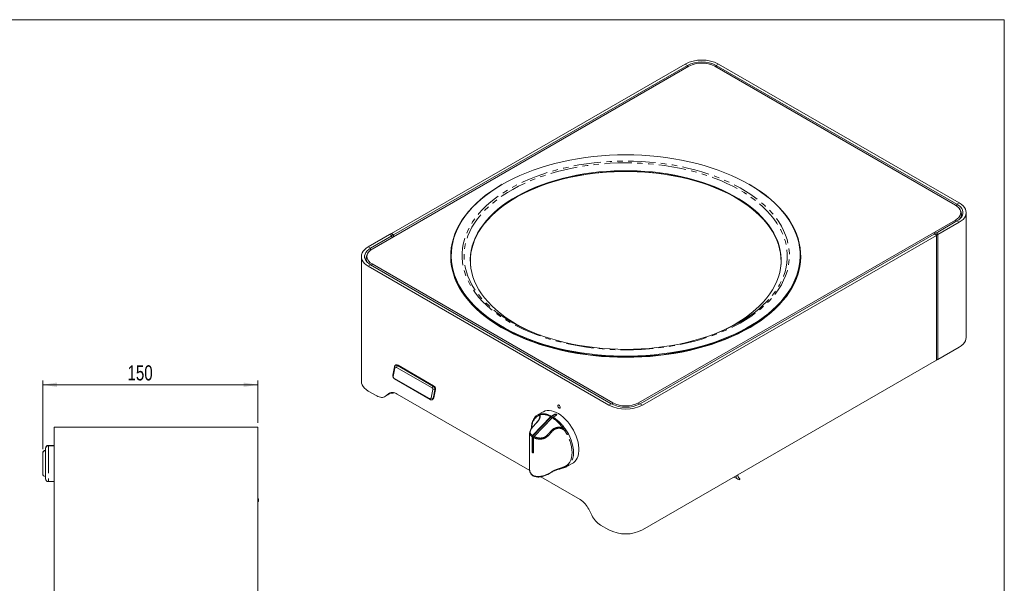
# Model space of a CAD drawing. Header units: millimetres. Extents: x 14 to 1245, y 15 to 876.
# Tile 3 of 3: x 559 to 1244, y 483 to 876. Entities that reach past the tile are written whole.
import ezdxf

# ---------------------------------------------------------------- set-up
doc = ezdxf.new("R2010")
doc.units = ezdxf.units.MM
doc.header["$LTSCALE"] = 3
doc.linetypes.add('CENTERX2', pattern=[20.32, 12.7, -2.54, 2.54, -2.54])
doc.linetypes.add('PHANTOM', pattern=[12.7, 6.35, -1.27, 1.27, -1.27, 1.27, -1.27])
doc.layers.add('LAYER1', color=2, linetype='Continuous', lineweight=15)
doc.layers.add('LAYER2', color=3, linetype='CENTERX2')
doc.styles.add('SLDTEXTSTYLE2', font='TXT', dxfattribs={"width": 0.75})
doc.dimstyles.new('SLDDIMSTYLE1', dxfattribs={"dimtxt": 10.5, "dimasz": 9.906, "dimexe": 0, "dimexo": 0.0625, "dimgap": 2.625, "dimtad": 1, "dimdec": 0, "dimrnd": 1e-09, "dimzin": 12, "dimdsep": 46, "dimtxsty": 'SLDTEXTSTYLE2', "dimsah": 1, "dimcen": 0.09, "dimadec": 0, "dimazin": 3, "dimtfac": 1, "dimtdec": 0, "dimtofl": 0, "dimtmove": 0, "dimatfit": 3, "dimfxl": 0, "dimfrac": 2, "dimtolj": 1, "dimtzin": 12, "dimarcsym": 0})

# ---------------------------------------------------------------- blocks, each defined once
blk = doc.blocks.new('_D_2')
at = {"layer": 'LAYER2', "color": 3, "linetype": 'Continuous', "lineweight": 0}
for p, q in [((574.73, 576.66), (574.73, 624.63)), ((724.63, 595.16), (724.63, 624.63)), ((724.63, 621.63), (574.73, 621.63))]:
    blk.add_line(p, q, dxfattribs=at)
for points in [[(574.73, 621.63), (584.63, 620.1), (584.63, 623.15)], [(724.63, 621.63), (714.72, 623.15), (714.72, 620.1)]]:
    blk.add_solid(points, dxfattribs=at)
at = {"layer": 'LAYER2', "color": 3, "linetype": 'Continuous', "lineweight": 0, "insert": (633.77, 635.16), "char_height": 10.5, "attachment_point": 1, "style": 'SLDTEXTSTYLE2'}
blk.add_mtext('150', dxfattribs=at)

msp = doc.modelspace()

# ---------------------------------------------------------------- linework, layer by layer
at = {"color": 7, "linetype": 'Continuous', "lineweight": 0}
for p, q in [((1244.4, 876), (14.4, 876)), ((1244.4, 15), (1244.4, 876))]:
    msp.add_line(p, q, dxfattribs=at)
at = {"color": 7, "linetype": 'PHANTOM', "lineweight": 0}
for p, q in [((1023.7, 844.14), (1022.11, 845.06)), ((1023.7, 844.14), (1023.7, 842.9)), ((1043.85, 844.14), (1045.44, 845.06)), ((1043.85, 842.9), (1043.85, 844.14)), ((1211.43, 747.4), (1213.03, 748.32)), ((1211.43, 747.4), (1211.43, 746.07)), ((1211.43, 735.76), (1213.03, 734.85)), ((817.56, 727.1), (816.5, 726.49)), ((1196.69, 727.44), (1195.63, 726.82)), ((817.82, 725.72), (818.88, 726.33)), ((818.99, 726.15), (817.93, 725.54)), ((1196.96, 726.06), (1198.02, 726.67)), ((1198.12, 726.49), (1197.06, 725.87)), ((803.08, 716.78), (801.49, 717.7)), ((803.08, 715.45), (803.08, 716.78)), ((803.08, 705.15), (801.49, 704.23)), ((1197.12, 638.88), (1198.12, 639.46)), ((819.9, 633.28), (819.65, 634.22)), ((821.2, 633.75), (821.73, 634.98)), ((822.21, 635.25), (821.73, 634.98)), ((818.74, 627.34), (818.49, 628.28)), ((819.26, 626.3), (819.79, 625.69)), ((846.48, 620.69), (845.95, 619.47)), ((847.78, 618.1), (846.47, 618.43)), ((846.48, 620.69), (846.96, 620.97)), ((848.26, 618.38), (847.78, 618.1)), ((813.42, 613.66), (815.01, 614.58)), ((816.53, 615.93), (815.55, 615.36)), ((844.54, 611.4), (844.01, 612.01)), ((846.62, 612.16), (845.31, 612.49)), ((846.62, 612.16), (847.09, 612.44)), ((970.66, 608.4), (969.07, 607.49)), ((990.82, 608.4), (992.41, 607.49)), ((919.94, 600.06), (918.69, 599.21)), ((931.42, 600.8), (931.42, 601.1)), ((938.95, 590.15), (940.84, 587.44)), ((929.3, 588.89), (926.65, 586.01)), ((939.91, 586.96), (938.25, 589.49)), ((578.73, 579.41), (578.73, 579.16)), ((578.73, 579.16), (578.73, 554.16)), ((915.78, 575.24), (915.54, 575.1)), ((926.65, 559.52), (929.3, 561.05)), ((1060.12, 556.17), (1059.73, 556.39)), ((724.93, 540.16), (724.93, 542.16))]:
    msp.add_line(p, q, dxfattribs=at)
at = {"color": 7, "linetype": 'PHANTOM', "lineweight": 0, "flags": 128}
for points in [[(980.74, 645.89), (986.25, 645.97), (991.74, 646.2), (997.21, 646.58), (1002.64, 647.12), (1008.02, 647.8), (1013.34, 648.64), (1018.58, 649.62), (1023.73, 650.75), (1028.78, 652.02), (1033.72, 653.43), (1038.53, 654.97), (1043.21, 656.65), (1047.75, 658.46), (1052.13, 660.39), (1056.34, 662.44), (1060.37, 664.61), (1064.22, 666.88), (1067.87, 669.26), (1071.32, 671.74), (1074.56, 674.32), (1077.58, 676.98), (1080.37, 679.72), (1082.93, 682.53), (1085.26, 685.42), (1087.33, 688.36), (1089.16, 691.36), (1090.74, 694.41), (1092.06, 697.5), (1093.11, 700.62), (1093.91, 703.77), (1094.44, 706.93), (1094.71, 710.11), (1094.71, 713.29), (1094.44, 716.47), (1093.91, 719.63), (1093.11, 722.78), (1092.06, 725.9), (1090.74, 728.99), (1089.16, 732.04), (1087.33, 735.04), (1085.26, 737.98), (1082.93, 740.87), (1080.37, 743.68), (1077.58, 746.42), (1074.56, 749.08), (1071.32, 751.66), (1067.87, 754.14), (1064.22, 756.52), (1060.37, 758.79), (1056.34, 760.96), (1052.13, 763.01), (1047.75, 764.94), (1043.21, 766.75), (1038.53, 768.43), (1033.72, 769.97), (1028.78, 771.38), (1023.73, 772.65), (1018.58, 773.78), (1013.34, 774.76), (1008.02, 775.6), (1002.64, 776.28), (997.21, 776.82), (991.74, 777.2), (986.25, 777.43), (980.74, 777.51), (975.23, 777.43), (969.74, 777.2), (964.27, 776.82), (958.84, 776.28), (953.46, 775.6), (948.14, 774.76), (942.9, 773.78), (937.75, 772.65), (932.7, 771.38), (927.76, 769.97), (922.95, 768.43), (918.27, 766.75), (913.73, 764.94), (909.36, 763.01), (905.15, 760.96), (901.11, 758.79), (897.26, 756.52), (893.61, 754.14), (890.16, 751.66), (886.92, 749.08), (883.9, 746.42), (881.11, 743.68), (878.55, 740.87), (876.23, 737.98), (874.15, 735.04), (872.32, 732.04), (870.75, 728.99), (869.43, 725.9), (868.37, 722.78), (867.57, 719.63), (867.04, 716.47), (866.77, 713.29), (866.77, 710.11), (867.04, 706.93), (867.57, 703.77), (868.37, 700.62), (869.43, 697.5), (870.75, 694.41), (872.32, 691.36), (874.15, 688.36), (876.23, 685.42), (878.55, 682.53), (881.11, 679.72), (883.9, 676.98), (886.92, 674.32), (890.16, 671.74), (893.61, 669.26), (897.26, 666.88), (901.11, 664.61), (905.15, 662.44), (909.36, 660.39), (913.73, 658.46), (918.27, 656.65), (922.95, 654.97), (927.76, 653.43), (932.7, 652.02), (937.75, 650.75), (942.9, 649.62), (948.14, 648.64), (953.46, 647.8), (958.84, 647.12), (964.27, 646.58), (969.74, 646.2), (975.23, 645.97), (980.74, 645.89)], [(1065.81, 668.73), (1066.77, 669.37), (1070.17, 671.82), (1073.37, 674.36), (1076.35, 676.99), (1079.11, 679.69), (1081.64, 682.47), (1083.93, 685.32), (1085.98, 688.23), (1087.79, 691.19), (1089.34, 694.2), (1090.64, 697.25), (1091.69, 700.33), (1092.47, 703.44), (1093, 706.56), (1093.26, 709.7), (1093.26, 712.84), (1093, 715.98), (1092.47, 719.1), (1091.69, 722.21), (1090.64, 725.29), (1089.34, 728.34), (1087.79, 731.35), (1085.98, 734.31), (1083.93, 737.22), (1081.64, 740.07), (1079.11, 742.85), (1076.35, 745.55), (1073.37, 748.18), (1070.17, 750.72), (1066.77, 753.17), (1063.16, 755.52), (1059.36, 757.77), (1055.38, 759.91), (1051.22, 761.93), (1046.9, 763.84), (1042.42, 765.62), (1037.8, 767.28), (1033.05, 768.8), (1028.17, 770.2), (1023.18, 771.45), (1018.1, 772.56), (1012.93, 773.53), (1007.68, 774.36), (1002.37, 775.04), (997, 775.56), (991.6, 775.94), (986.18, 776.17), (980.74, 776.25), (975.3, 776.17), (969.88, 775.94), (964.48, 775.56), (959.12, 775.04), (953.81, 774.36), (948.56, 773.53), (943.38, 772.56), (938.3, 771.45), (933.31, 770.2), (928.43, 768.8), (923.68, 767.28), (919.06, 765.62), (914.58, 763.84), (910.26, 761.93), (906.1, 759.91), (902.12, 757.77), (898.32, 755.52), (894.71, 753.17), (891.31, 750.72), (888.11, 748.18), (885.13, 745.55), (882.37, 742.85), (879.85, 740.07), (877.55, 737.22), (875.5, 734.31), (873.7, 731.35), (872.14, 728.34), (870.84, 725.29), (869.79, 722.21), (869.01, 719.1), (868.48, 715.98), (868.22, 712.84), (868.22, 709.7), (868.48, 706.56), (869.01, 703.44), (869.79, 700.33), (870.84, 697.25), (872.14, 694.2), (873.7, 691.19), (875.5, 688.23), (877.55, 685.32), (879.85, 682.47), (882.37, 679.69), (885.13, 676.99), (888.11, 674.36), (891.31, 671.82), (894.71, 669.37), (895.4, 668.9)], [(939.91, 565.67), (940.93, 566.61), (941.78, 567.78), (942.46, 569.15), (942.96, 570.72), (943.25, 572.45), (943.35, 574.32), (943.25, 576.31), (942.96, 578.39), (942.46, 580.52), (941.78, 582.68), (940.93, 584.84), (939.91, 586.96)], [(940.84, 587.44), (941.9, 585.23), (942.79, 583), (943.49, 580.75), (944, 578.54), (944.31, 576.39), (944.41, 574.32), (944.31, 572.38), (944, 570.58), (943.49, 568.96), (942.79, 567.53), (941.9, 566.32), (940.84, 565.34)]]:
    msp.add_lwpolyline(points, dxfattribs=at)
at = {"color": 7, "linetype": 'PHANTOM', "lineweight": 0}
for centre, radius, start, end in [((1206.57, 734.87), 4.08, 5.95029, 21.78517), ((807.95, 704.26), 4.08, 158.21462, 174.04994), ((975.64, 607.49), 4.19, 158.4003, 173.37383), ((985.85, 607.49), 4.19, 6.62602, 21.59981), ((925.45, 591.59), 10.18, 131.60146, 180.33845), ((919.21, 599.61), 0.659, 126.14768, 218.07775), ((920.64, 600.3), 0.736, 120.94166, 199.45626), ((923.36, 590.67), 10.72, 57.82343, 106.8276), ((921.29, 600.19), 0.785, 134.16457, 186.47888), ((922.61, 589.55), 11.36, 58.87839, 99.48311), ((914.21, 575), 28.2, 35.07224, 57.05964), ((914.06, 574.56), 29.37, 32.05964, 56.81573), ((916.1, 592.22), 0.14, 65.87791, 123.50893), ((918.76, 595.1), 0.146, 62.51714, 128.72163), ((963.32, 576.9), 29.7, 151.21666, 152.53126), ((930.21, 598.87), 12.35, 310.58097, 315.03579), ((924.94, 585.02), 1.97, 30.18118, 52.73889), ((927.59, 587.92), 1.96, 29.72062, 53.23315), ((935.62, 596.46), 10.42, 294.25699, 300.00748), ((940.55, 566), 0.724, 207.73746, 293.57554), ((926.28, 559.48), 0.37, 305.00694, 6.30549), ((928.93, 561.01), 0.37, 305.07593, 6.29881)]:
    msp.add_arc(centre, radius, start, end, dxfattribs=at)
for points, knots in [([(920.74, 600.76), (920.88, 600.62), (921.24, 600.28), (921.25, 599.28), (920.86, 598.14), (920.2, 596.85), (919.38, 595.88), (918.83, 595.23)], [0, 0, 0, 0, 0.166932, 0.425091, 0.56975, 0.714556, 1, 1, 1, 1]), ([(919.94, 600.06), (919.95, 600.06), (920.16, 600.15), (920.33, 600.13), (920.51, 600.1)], [0, 0, 0, 0, 0.033546, 1, 1, 1, 1]), ([(920.74, 600.76), (920.67, 600.84), (920.54, 600.99), (920.34, 600.95), (920.26, 600.94)], [0, 0, 0, 0, 0.573435, 1, 1, 1, 1]), ([(920.84, 599.31), (920.85, 599.4), (920.87, 599.56), (920.77, 599.85), (920.62, 599.99), (920.51, 600.1)], [0, 0, 0, 0, 0.201621, 0.373437, 1, 1, 1, 1]), ([(916.16, 592.35), (915.71, 591.82), (914.82, 590.76), (914.17, 589.24), (914.22, 587.94), (914.85, 586.94), (915.58, 586.38), (915.87, 586.16)], [0, 0, 0, 0, 0.2144515, 0.4308526, 0.6365997, 0.8543524, 1, 1, 1, 1]), ([(918.83, 595.23), (918.5, 594.88), (917.61, 593.92), (916.72, 592.96), (916.16, 592.35)], [0, 0, 0, 0, 0.365536, 1, 1, 1, 1]), ([(928.77, 589.49), (929.41, 590.08), (930.38, 590.98), (932.05, 591.69), (933.72, 592.08), (935.59, 592), (936.81, 591.43), (937.29, 591.2)], [0, 0, 0, 0, 0.285444, 0.43025, 0.574909, 0.833068, 1, 1, 1, 1]), ([(936.97, 590.6), (936.54, 590.81), (935.48, 591.32), (934.23, 591.36), (933.1, 591.21), (932.26, 590.99), (930.76, 590.29), (929.88, 589.45), (929.3, 588.89)], [0, 0, 0, 0, 0.164745, 0.408305, 0.420106, 0.565048, 0.710193, 1, 1, 1, 1]), ([(936.97, 590.6), (937, 590.58), (937.49, 590.29), (937.88, 589.88), (938.25, 589.49)], [0, 0, 0, 0, 0.064029, 1, 1, 1, 1]), ([(938.95, 590.15), (938.53, 590.49), (938.05, 590.88), (937.45, 591.14), (937.33, 591.19), (937.29, 591.2)], [0, 0, 0, 0, 0.813856, 0.932505, 1, 1, 1, 1]), ([(915.54, 585.4), (915.23, 585.65), (914.46, 586.26), (913.86, 587.15), (913.92, 587.87), (913.93, 588.1)], [0, 0, 0, 0, 0.315319, 0.780057, 1, 1, 1, 1]), ([(926.65, 586.01), (926.06, 585.5), (924.89, 584.47), (922.57, 583.75), (920.18, 583.7), (918.12, 584.13), (917.04, 584.6), (916.6, 584.79)], [0, 0, 0, 0, 0.216587, 0.435768, 0.641383, 0.855038, 1, 1, 1, 1]), ([(916.93, 585.55), (917.34, 585.37), (918.34, 584.92), (920.23, 584.48), (922.44, 584.47), (924.57, 585.13), (925.61, 586.1), (926.14, 586.59)], [0, 0, 0, 0, 0.145647, 0.3634, 0.569147, 0.785548, 1, 1, 1, 1]), ([(926.14, 586.59), (926.46, 586.94), (927.33, 587.91), (928.21, 588.88), (928.77, 589.49)], [0, 0, 0, 0, 0.365536, 1, 1, 1, 1]), ([(929.3, 561.05), (929.91, 561.36), (931.14, 562), (933.43, 562.8), (935.72, 563.54), (937.53, 564.21), (938.83, 564.87), (939.52, 565.33), (939.84, 565.61), (939.91, 565.67)], [0, 0, 0, 0, 0.174855, 0.350312, 0.527017, 0.711071, 0.840019, 0.969166, 1, 1, 1, 1])]:
    msp.add_open_spline(points, degree=3, knots=knots, dxfattribs=at)
at = {"layer": 'LAYER1', "color": 2, "linetype": 'Continuous', "lineweight": 15}
for p, q in [((1024.78, 843.52), (804.16, 716.16)), ((1022.11, 845.06), (817.66, 727.04)), ((1023.7, 844.14), (818.99, 725.97)), ((1042.77, 843.52), (1210.36, 746.77)), ((1043.85, 844.14), (1211.43, 747.4)), ((1045.44, 845.06), (1213.03, 748.32)), ((894.81, 761.29), (894.55, 761.14)), ((1066.93, 761.14), (1066.67, 761.29)), ((1217.86, 654.62), (1217.86, 741.58)), ((989.74, 609.03), (1210.36, 736.39)), ((1196.85, 727.34), (1211.43, 735.76)), ((1198.18, 726.27), (1213.03, 734.85)), ((817.48, 727.11), (816.42, 726.49)), ((817.56, 727.1), (818.88, 726.33)), ((1196.62, 727.44), (1195.56, 726.83)), ((1198.02, 726.67), (1196.69, 727.44)), ((816.34, 726.27), (801.49, 717.7)), ((817.93, 725.35), (803.08, 716.78)), ((816.34, 726.27), (817.93, 725.35)), ((816.39, 726.24), (816.39, 726.43)), ((816.5, 726.49), (817.82, 725.72)), ((817.93, 725.54), (817.93, 724.11)), ((817.93, 724.11), (817.93, 725.35)), ((818.99, 726.15), (818.99, 724.72)), ((818.99, 725.97), (818.99, 724.72)), ((990.82, 608.4), (1195.52, 726.58)), ((992.41, 607.49), (1197.12, 725.66)), ((1195.52, 726.76), (1195.52, 726.58)), ((1197.12, 725.66), (1195.52, 726.58)), ((1196.96, 726.06), (1195.63, 726.82)), ((1197.06, 725.69), (1197.06, 725.87)), ((1197.12, 725.66), (1197.12, 638.7)), ((1198.12, 639.46), (1198.12, 726.49)), ((1198.18, 726.27), (1198.12, 726.3)), ((1198.18, 639.31), (1198.18, 726.27)), ((796.66, 710.97), (796.66, 624)), ((858.87, 711.39), (858.87, 711.09)), ((1102.62, 711.09), (1102.62, 711.39)), ((969.07, 607.49), (801.49, 704.23)), ((970.66, 608.4), (803.08, 705.15)), ((804.16, 705.77), (971.74, 609.03)), ((1213.03, 647.88), (1198.18, 639.31)), ((1197.12, 638.7), (992.41, 520.52)), ((1197.12, 638.83), (1198.09, 639.4)), ((1198.18, 639.31), (1198.06, 639.38)), ((818.49, 628.28), (819.65, 634.22)), ((819.9, 633.28), (818.74, 627.34)), ((820.71, 635.4), (820.23, 635.13)), ((845.95, 619.47), (821.2, 633.75)), ((821.73, 634.98), (846.48, 620.69)), ((846.96, 620.97), (822.21, 635.25)), ((819.26, 626.3), (844.01, 612.01)), ((844.54, 611.4), (819.79, 625.69)), ((801.49, 617.27), (807.33, 613.9)), ((845.31, 612.49), (846.47, 618.43)), ((847.78, 618.1), (846.62, 612.16)), ((847.09, 612.44), (848.26, 618.38)), ((812.95, 613.34), (814.54, 614.26)), ((815.55, 615.36), (813.42, 613.66)), ((815.01, 614.58), (814.54, 614.26)), ((816.83, 616.03), (815.01, 614.58)), ((913.86, 561.89), (821.64, 615.13)), ((846.04, 611.25), (846.51, 611.53)), ((933.89, 607.54), (933.74, 607.45)), ((934.94, 605.37), (935.09, 605.46)), ((928.82, 599.29), (915.78, 585.73)), ((915.87, 586.16), (928.48, 599.28)), ((929.55, 598.66), (916.93, 585.55)), ((918.82, 600.14), (920.26, 600.94)), ((923.23, 602.75), (919.42, 600.55)), ((920.84, 599.19), (920.84, 599.31)), ((929.08, 599.75), (928.48, 599.28)), ((931.42, 600.8), (928.82, 599.29)), ((929.08, 599.75), (931.42, 601.1)), ((929.55, 598.66), (930.14, 599.14)), ((932.48, 600.49), (930.14, 599.14)), ((582.63, 570.16), (582.63, 592.16)), ((582.63, 592.16), (724.63, 592.16)), ((724.63, 592.16), (724.63, 570.16)), ((916.02, 592.33), (916.02, 592.34)), ((913.84, 588.1), (913.84, 562.09)), ((913.93, 588.1), (913.93, 588.25)), ((915.54, 575.1), (915.54, 585.4)), ((915.78, 585.73), (915.78, 575.24)), ((916.6, 584.79), (916.6, 574.49)), ((576.73, 577.16), (576.73, 577.41)), ((576.73, 556.16), (576.73, 577.16)), ((582.63, 579.41), (578.73, 579.41)), ((582.63, 579.16), (578.73, 579.16)), ((574.73, 573.91), (574.73, 573.66)), ((574.73, 573.66), (574.73, 559.66)), ((582.63, 184.16), (582.63, 570.16)), ((724.63, 570.16), (724.63, 184.16)), ((940.08, 564.85), (943.85, 567.02)), ((948.92, 541.65), (921.53, 557.47)), ((926.49, 559.17), (926.48, 559.17)), ((926.49, 559.17), (929.14, 560.7)), ((1056.19, 557.34), (1058.92, 555.76)), ((1060.14, 556.16), (1059.73, 556.4)), ((578.73, 554.16), (582.63, 554.16)), ((724.93, 542.16), (724.63, 542.16)), ((724.93, 542.16), (725.13, 542.16)), ((725.13, 542.16), (725.13, 540.16)), ((724.93, 540.16), (724.63, 540.16)), ((725.13, 540.16), (724.93, 540.16)), ((957.14, 530.69), (955.01, 534.85)), ((963.24, 523.89), (969.07, 520.52))]:
    msp.add_line(p, q, dxfattribs=at)
at = {"layer": 'LAYER1', "color": 2, "linetype": 'Continuous', "lineweight": 15, "flags": 128}
for points in [[(980.74, 781.84), (975.09, 781.76), (969.45, 781.54), (963.83, 781.16), (958.25, 780.63), (952.72, 779.95), (947.25, 779.12), (941.85, 778.15), (936.54, 777.03), (931.32, 775.78), (926.21, 774.38), (921.22, 772.85), (916.36, 771.18), (911.63, 769.39), (907.06, 767.47), (902.64, 765.43), (898.4, 763.28), (894.33, 761.01), (890.45, 758.63), (886.76, 756.16), (883.28, 753.59), (880.01, 750.92), (876.96, 748.17), (874.13, 745.35), (871.54, 742.45), (869.18, 739.48), (867.06, 736.45), (865.19, 733.37), (863.57, 730.25), (862.2, 727.08), (861.09, 723.88), (860.24, 720.65), (859.64, 717.41), (859.32, 714.15), (859.25, 710.88), (859.45, 707.62), (859.91, 704.37), (860.63, 701.13), (861.61, 697.92), (862.85, 694.73), (864.35, 691.58), (866.09, 688.48), (868.09, 685.43), (870.33, 682.43), (872.81, 679.49), (875.52, 676.63), (878.46, 673.84), (881.62, 671.14), (885, 668.52), (888.58, 665.99), (892.37, 663.57), (896.34, 661.25), (900.5, 659.03), (904.83, 656.93), (909.33, 654.96), (913.98, 653.1), (918.77, 651.37), (923.7, 649.77), (928.75, 648.3), (933.92, 646.98), (939.19, 645.79), (944.54, 644.74), (949.98, 643.85), (955.48, 643.09), (961.04, 642.49), (966.64, 642.03), (972.27, 641.73), (977.91, 641.58), (983.57, 641.58), (989.22, 641.73), (994.85, 642.03), (1000.45, 642.49), (1006, 643.09), (1011.5, 643.85), (1016.94, 644.74), (1022.3, 645.79), (1027.56, 646.98), (1032.73, 648.3), (1037.78, 649.77), (1042.71, 651.37), (1047.51, 653.1), (1052.16, 654.96), (1056.65, 656.93), (1060.98, 659.03), (1065.14, 661.25), (1069.12, 663.57), (1072.9, 665.99), (1076.48, 668.52), (1079.86, 671.14), (1083.02, 673.84), (1085.96, 676.63), (1088.68, 679.49), (1091.15, 682.43), (1093.39, 685.43), (1095.39, 688.48), (1097.14, 691.58), (1098.63, 694.73), (1099.87, 697.92), (1100.85, 701.13), (1101.58, 704.37), (1102.04, 707.62), (1102.23, 710.88), (1102.17, 714.15), (1101.84, 717.41), (1101.25, 720.65), (1100.4, 723.88), (1099.28, 727.08), (1097.92, 730.25), (1096.29, 733.37), (1094.42, 736.45), (1092.3, 739.48), (1089.94, 742.45), (1087.35, 745.35), (1084.52, 748.17), (1081.47, 750.92), (1078.2, 753.59), (1074.72, 756.16), (1071.03, 758.63), (1067.15, 761.01), (1063.09, 763.28), (1058.84, 765.43), (1054.43, 767.47), (1049.85, 769.39), (1045.13, 771.18), (1040.26, 772.85), (1035.27, 774.38), (1030.16, 775.78), (1024.94, 777.03), (1019.63, 778.15), (1014.23, 779.12), (1008.76, 779.95), (1003.23, 780.63), (997.65, 781.16), (992.03, 781.54), (986.39, 781.76), (980.74, 781.84)], [(921.3, 656.1), (920.19, 656.52), (915.82, 658.31), (911.62, 660.23), (907.58, 662.26), (903.73, 664.41), (900.06, 666.66), (896.59, 669.01), (893.33, 671.46), (890.28, 674), (887.45, 676.63), (884.85, 679.33), (882.48, 682.1), (880.36, 684.94), (878.48, 687.84), (876.85, 690.78), (875.47, 693.77), (874.35, 696.79), (873.5, 699.84), (872.9, 702.91), (872.57, 706), (872.5, 709.09), (872.7, 712.18), (873.17, 715.26), (873.89, 718.32), (874.88, 721.36), (876.13, 724.37), (877.63, 727.33), (879.39, 730.25), (881.39, 733.12), (883.63, 735.93), (886.12, 738.67), (888.83, 741.33), (891.77, 743.91), (894.93, 746.41), (898.3, 748.81), (901.87, 751.12), (905.63, 753.32), (909.58, 755.41), (913.7, 757.38), (917.99, 759.23), (922.42, 760.96), (927.01, 762.56), (931.72, 764.03), (936.55, 765.36), (941.49, 766.55), (946.53, 767.6), (951.65, 768.51), (956.84, 769.26), (962.09, 769.87), (967.39, 770.33), (972.72, 770.63), (978.06, 770.79), (983.42, 770.79), (988.77, 770.63), (994.1, 770.33), (999.39, 769.87), (1004.64, 769.26), (1009.83, 768.51), (1014.95, 767.6), (1019.99, 766.55), (1024.93, 765.36), (1029.76, 764.03), (1034.48, 762.56), (1039.06, 760.96), (1043.5, 759.23), (1047.78, 757.38), (1051.9, 755.41), (1055.85, 753.32), (1059.61, 751.12), (1063.18, 748.81), (1066.55, 746.41), (1069.71, 743.91), (1072.65, 741.33), (1075.36, 738.67), (1077.85, 735.93), (1080.09, 733.12), (1082.1, 730.25), (1083.85, 727.33), (1085.36, 724.37), (1086.6, 721.36), (1087.59, 718.32), (1088.32, 715.26), (1088.78, 712.18), (1088.98, 709.09), (1088.91, 706), (1088.58, 702.91), (1087.99, 699.84), (1087.13, 696.79), (1086.01, 693.77), (1084.64, 690.78), (1083.01, 687.84), (1081.13, 684.94), (1079, 682.1), (1076.64, 679.33), (1074.03, 676.63), (1071.21, 674), (1068.16, 671.46), (1064.89, 669.01), (1061.42, 666.66), (1057.75, 664.41), (1053.9, 662.26), (1049.86, 660.23), (1045.66, 658.31), (1041.3, 656.52), (1040.19, 656.1)], [(980.74, 770.35), (975.39, 770.27), (970.05, 770.04), (964.74, 769.66), (959.47, 769.13), (954.25, 768.45), (949.09, 767.62), (944.01, 766.64), (939.03, 765.52), (934.14, 764.26), (929.37, 762.86), (924.72, 761.32), (920.21, 759.66), (915.85, 757.87), (911.65, 755.95), (907.62, 753.92), (903.76, 751.78), (900.1, 749.53), (896.63, 747.17), (893.36, 744.73), (890.32, 742.19), (887.49, 739.56), (884.89, 736.86), (882.52, 734.09), (880.4, 731.25), (878.52, 728.36), (876.89, 725.42), (875.52, 722.43), (874.4, 719.41), (873.54, 716.36), (872.95, 713.29), (872.62, 710.2), (872.55, 707.11), (872.73, 704.24)], [(1068.04, 744.79), (1066.7, 745.81), (1063.33, 748.22), (1059.75, 750.53), (1055.98, 752.73), (1052.03, 754.82), (1047.9, 756.8), (1043.61, 758.66), (1039.16, 760.39), (1034.57, 761.99), (1029.85, 763.46), (1025.01, 764.8), (1020.06, 765.99), (1015.02, 767.04), (1009.89, 767.95), (1004.68, 768.71), (999.42, 769.32), (994.12, 769.77), (988.78, 770.08), (983.42, 770.23), (978.06, 770.23), (972.7, 770.08), (967.36, 769.77), (962.06, 769.32), (956.8, 768.71), (951.6, 767.95), (946.47, 767.04), (941.42, 765.99), (936.47, 764.8), (931.63, 763.46), (926.91, 761.99), (922.32, 760.39), (917.87, 758.66), (913.58, 756.8), (909.45, 754.82), (905.5, 752.73), (901.73, 750.53), (898.15, 748.22), (894.78, 745.81), (893.54, 744.87)], [(1088.75, 704.24), (1088.93, 707.11), (1088.87, 710.2), (1088.53, 713.29), (1087.94, 716.36), (1087.08, 719.41), (1085.97, 722.43), (1084.59, 725.42), (1082.96, 728.36), (1081.08, 731.25), (1078.96, 734.09), (1076.59, 736.86), (1073.99, 739.56), (1071.17, 742.19), (1068.12, 744.73), (1064.86, 747.17), (1061.39, 749.53), (1057.72, 751.78), (1053.87, 753.92), (1049.83, 755.95), (1045.63, 757.87), (1041.27, 759.66), (1036.76, 761.32), (1032.11, 762.86), (1027.34, 764.26), (1022.46, 765.52), (1017.47, 766.64), (1012.39, 767.62), (1007.23, 768.45), (1002.01, 769.13), (996.74, 769.66), (991.43, 770.04), (986.09, 770.27), (980.74, 770.35)], [(1066.93, 761.14), (1067.42, 760.85), (1071.31, 758.47), (1075.01, 755.99), (1078.5, 753.41), (1081.78, 750.74), (1084.84, 747.98), (1087.68, 745.15), (1090.28, 742.24), (1092.65, 739.26), (1094.77, 736.23), (1096.65, 733.14), (1098.28, 730), (1099.65, 726.82), (1100.76, 723.61), (1101.62, 720.37), (1102.21, 717.12), (1102.54, 713.85), (1102.61, 710.58), (1102.41, 707.3), (1101.95, 704.04), (1101.22, 700.79), (1100.24, 697.57), (1099, 694.37), (1097.5, 691.22), (1095.74, 688.1), (1093.74, 685.04), (1091.5, 682.03), (1089.01, 679.09), (1086.29, 676.22), (1083.34, 673.42), (1080.17, 670.7), (1076.78, 668.08), (1073.19, 665.55), (1069.39, 663.11), (1065.4, 660.78), (1061.23, 658.56), (1056.89, 656.46), (1052.38, 654.47), (1047.71, 652.61), (1042.9, 650.88), (1037.96, 649.27), (1032.89, 647.8), (1027.71, 646.47), (1022.42, 645.28), (1017.05, 644.23), (1011.6, 643.33), (1006.08, 642.57), (1000.51, 641.97), (994.89, 641.51), (989.24, 641.21), (983.58, 641.06), (977.91, 641.06), (972.24, 641.21), (966.59, 641.51), (960.98, 641.97), (955.4, 642.57), (949.88, 643.33), (944.43, 644.23), (939.06, 645.28), (933.77, 646.47), (928.59, 647.8), (923.52, 649.27), (918.58, 650.88), (913.77, 652.61), (909.1, 654.47), (904.6, 656.46), (900.25, 658.56), (896.08, 660.78), (892.09, 663.11), (888.3, 665.55), (884.7, 668.08), (881.32, 670.7), (878.14, 673.42), (875.19, 676.22), (872.47, 679.09), (869.99, 682.03), (867.74, 685.04), (865.74, 688.1), (863.99, 691.22), (862.49, 694.37), (861.24, 697.57), (860.26, 700.79), (859.53, 704.04), (859.07, 707.3), (858.87, 710.58), (858.94, 713.85), (859.27, 717.12), (859.86, 720.37), (860.72, 723.61), (861.83, 726.82), (863.2, 730), (864.83, 733.14), (866.71, 736.23), (868.83, 739.26), (871.2, 742.24), (873.81, 745.15), (876.64, 747.98), (879.7, 750.74), (882.98, 753.41), (886.47, 755.99), (890.17, 758.47), (894.06, 760.85), (894.55, 761.14)], [(1213.03, 734.85), (1214.45, 735.78), (1215.65, 736.82), (1216.6, 737.94), (1217.3, 739.12), (1217.72, 740.34), (1217.86, 741.58), (1217.72, 742.82), (1217.3, 744.05), (1216.6, 745.23), (1215.65, 746.34), (1214.45, 747.38), (1213.03, 748.32)], [(1210.36, 736.39), (1211.65, 737.26), (1212.69, 738.25), (1213.46, 739.31), (1213.92, 740.43), (1214.08, 741.58), (1213.92, 742.73), (1213.46, 743.85), (1212.69, 744.92), (1211.65, 745.9), (1210.36, 746.77)], [(1211.43, 735.76), (1212.77, 736.65), (1213.87, 737.64), (1214.71, 738.71), (1215.28, 739.83), (1215.57, 740.99), (1215.57, 742.17), (1215.28, 743.33), (1214.71, 744.46), (1213.87, 745.52), (1212.77, 746.51), (1211.43, 747.4)], [(1214.84, 738.91), (1214.68, 739.39), (1214.53, 739.77)], [(801.49, 717.7), (800.07, 716.76), (798.87, 715.73), (797.91, 714.61), (797.22, 713.43), (796.8, 712.21), (796.66, 710.97), (796.8, 709.72), (797.22, 708.5), (797.91, 707.32), (798.87, 706.2), (800.07, 705.17), (801.49, 704.23)], [(803.08, 716.78), (801.75, 715.9), (800.65, 714.91), (799.81, 713.84), (799.23, 712.71), (798.94, 711.55), (798.94, 710.38), (799.23, 709.22), (799.81, 708.09), (800.65, 707.02), (801.75, 706.04), (803.08, 705.15)], [(804.16, 716.16), (802.86, 715.28), (801.82, 714.3), (801.06, 713.23), (800.59, 712.11), (800.43, 710.97), (800.59, 709.82), (801.06, 708.7), (801.82, 707.63), (802.86, 706.65), (804.16, 705.77)], [(800.02, 709.07), (799.83, 708.63), (799.71, 708.25)], [(858.87, 711.09), (858.94, 708.63), (859.27, 705.36), (859.86, 702.11), (860.72, 698.87), (861.83, 695.66), (863.2, 692.48), (864.83, 689.35), (866.71, 686.26), (868.83, 683.22), (871.2, 680.25), (873.81, 677.34), (876.64, 674.5), (879.7, 671.74), (882.98, 669.07), (886.47, 666.49), (890.17, 664.01), (894.06, 661.63), (898.14, 659.35), (902.4, 657.19), (906.83, 655.15), (911.42, 653.22), (916.16, 651.42), (921.04, 649.75), (926.04, 648.21), (931.17, 646.81), (936.4, 645.55), (941.73, 644.43), (947.15, 643.46), (952.63, 642.63), (958.18, 641.95), (963.78, 641.42), (969.41, 641.04), (975.07, 640.81), (980.74, 640.73)], [(980.74, 640.73), (986.41, 640.81), (992.07, 641.04), (997.7, 641.42), (1003.3, 641.95), (1008.85, 642.63), (1014.33, 643.46), (1019.75, 644.43), (1025.08, 645.55), (1030.31, 646.81), (1035.44, 648.21), (1040.45, 649.75), (1045.33, 651.42), (1050.06, 653.22), (1054.65, 655.15), (1059.08, 657.19), (1063.34, 659.35), (1067.42, 661.63), (1071.31, 664.01), (1075.01, 666.49), (1078.5, 669.07), (1081.78, 671.74), (1084.84, 674.5), (1087.68, 677.34), (1090.28, 680.25), (1092.65, 683.22), (1094.77, 686.26), (1096.65, 689.35), (1098.28, 692.48), (1099.65, 695.66), (1100.76, 698.87), (1101.62, 702.11), (1102.21, 705.36), (1102.54, 708.63), (1102.62, 711.09)], [(895.4, 668.9), (898.32, 667.02), (902.12, 664.77), (906.1, 662.64), (910.26, 660.61), (914.58, 658.7), (919.06, 656.92), (923.68, 655.26), (928.43, 653.74), (933.31, 652.35), (938.3, 651.09), (943.38, 649.98), (948.56, 649.01), (953.81, 648.18), (959.12, 647.5), (964.48, 646.98), (969.88, 646.6), (975.3, 646.37), (980.74, 646.29)], [(980.74, 646.29), (986.18, 646.37), (991.6, 646.6), (997, 646.98), (1002.37, 647.5), (1007.68, 648.18), (1012.93, 649.01), (1018.1, 649.98), (1023.18, 651.09), (1028.17, 652.35), (1033.05, 653.74), (1037.8, 655.26), (1042.42, 656.92), (1046.9, 658.7), (1051.22, 660.61), (1055.38, 662.64), (1059.36, 664.77), (1063.16, 667.02), (1065.81, 668.73)], [(1217.86, 654.62), (1217.72, 653.38), (1217.3, 652.15), (1216.6, 650.97), (1215.65, 649.86), (1214.45, 648.82), (1213.03, 647.88)], [(1198.12, 639.46), (1198.12, 639.44), (1198.12, 639.42), (1198.11, 639.41), (1198.09, 639.4), (1198.09, 639.4)], [(819.65, 634.22), (819.75, 634.56), (819.91, 634.84), (820.13, 635.06), (820.39, 635.2), (820.69, 635.26), (821.02, 635.25), (821.37, 635.15), (821.73, 634.98)], [(821.2, 633.75), (820.97, 633.86), (820.76, 633.92), (820.55, 633.93), (820.36, 633.89), (820.2, 633.8), (820.07, 633.67), (819.97, 633.49), (819.9, 633.28)], [(801.49, 617.27), (800.07, 618.21), (798.87, 619.24), (797.91, 620.36), (797.22, 621.54), (796.8, 622.76), (796.66, 624)], [(807.33, 613.9), (808.19, 613.45), (809.05, 613.12), (809.88, 612.91), (810.69, 612.82), (811.45, 612.85), (812.17, 613), (812.83, 613.27), (813.42, 613.66)], [(815.55, 615.36), (816.14, 615.75), (816.8, 616.02), (817.52, 616.18), (818.28, 616.21), (819.09, 616.12), (819.92, 615.9), (820.78, 615.57), (821.64, 615.13)], [(844.01, 612.01), (844.23, 611.91), (844.45, 611.85), (844.66, 611.84), (844.85, 611.88), (845.01, 611.96), (845.14, 612.1), (845.24, 612.28), (845.31, 612.49)], [(846.62, 612.16), (846.51, 611.82), (846.35, 611.54), (846.14, 611.32), (845.88, 611.18), (845.58, 611.12), (845.25, 611.13), (844.9, 611.23), (844.54, 611.4)], [(943.85, 567.02), (944.29, 567.29), (945.34, 568.17), (946.24, 569.27), (946.98, 570.57), (947.54, 572.06), (947.91, 573.72), (948.1, 575.52), (948.1, 577.44), (947.91, 579.46), (947.54, 581.55), (946.98, 583.69), (946.24, 585.83), (945.34, 587.97), (944.29, 590.07), (943.09, 592.1), (941.77, 594.03), (940.35, 595.85), (938.83, 597.52), (937.25, 599.03), (935.62, 600.36), (933.96, 601.48), (932.29, 602.38), (930.65, 603.06), (929.04, 603.5), (927.48, 603.7), (926.01, 603.65), (924.64, 603.36), (923.38, 602.83), (923.23, 602.75)], [(935.21, 605.91), (935.15, 606.33), (934.96, 606.77), (934.67, 607.15), (934.34, 607.42), (934, 607.54), (933.72, 607.48), (933.53, 607.26), (933.46, 606.92), (933.53, 606.49), (933.72, 606.05), (934, 605.67), (934.34, 605.4), (934.67, 605.28), (934.96, 605.34), (935.15, 605.56), (935.21, 605.91)], [(935.19, 605.92), (935.12, 606.33), (934.94, 606.76), (934.66, 607.13), (934.34, 607.39), (934.01, 607.5), (933.74, 607.45), (933.55, 607.24), (933.49, 606.9), (933.55, 606.49), (933.74, 606.06), (934.01, 605.69), (934.34, 605.43), (934.66, 605.32), (934.94, 605.37), (935.12, 605.58), (935.19, 605.92)], [(1059.82, 555.49), (1059.91, 555.51), (1060.01, 555.57), (1060.1, 555.67), (1060.17, 555.78), (1060.21, 555.91), (1060.21, 556.02), (1060.18, 556.11), (1060.12, 556.17)]]:
    msp.add_lwpolyline(points, dxfattribs=at)
at = {"layer": 'LAYER1', "color": 2, "linetype": 'Continuous', "lineweight": 15}
for centre, radius, start, end in [((1033.77, 822.54), 25.36, 62.60971, 117.39031), ((1033.77, 824.79), 21.82, 62.49139, 117.50861), ((1033.77, 826.32), 19.41, 62.39109, 117.60894), ((817.51, 727.04), 0.0755, 54.38434, 114.3044), ((1195.59, 726.77), 0.0655, 50.79523, 189.21385), ((1196.65, 727.38), 0.0754, 54.37749, 114.31125), ((816.46, 726.44), 0.0655, 50.80091, 189.20817), ((817.7, 725.53), 0.231, 2.60565, 57.39491), ((818.76, 726.14), 0.231, 2.60565, 57.39491), ((1196.83, 725.86), 0.231, 2.60838, 57.39217), ((1197.89, 726.48), 0.231, 2.60838, 57.39217), ((821.33, 634.02), 1.51, 54.43948, 114.2501), ((821.24, 628.04), 2.76, 175.09577, 238.24948), ((819.84, 627.24), 1.11, 175.09583, 238.24945), ((845.37, 618.53), 1.11, 355.09573, 58.24935), ((845.03, 618.34), 2.76, 355.09572, 58.24953), ((845.51, 618.62), 2.76, 355.09572, 58.24953), ((845.84, 612.6), 1.27, 302.37608, 352.68782), ((980.74, 630), 25.36, 242.6097, 297.3903), ((980.74, 627.75), 21.82, 242.49143, 297.50858), ((980.74, 626.23), 19.41, 242.39105, 297.60896), ((919.95, 582.71), 18.81, 59.15193, 61.85674), ((910.25, 574.94), 12.13, 57.1086, 62.89677), ((578.73, 577.41), 2, 90, 180), ((578.73, 577.16), 2, 90, 180), ((576.73, 573.91), 2, 90, 180), ((576.73, 573.66), 2, 90, 180), ((916.74, 575.19), 0.968, 177.22263, 257.20658), ((576.73, 559.66), 2, 180, 270), ((578.73, 556.16), 2, 180, 270), ((1060.17, 557.96), 2.5, 174.35447, 261.90829), ((1061.52, 558.42), 2.65, 169.16694, 238.14037), ((940.05, 527.57), 16.64, 25.94846, 57.78796), ((972.11, 537.98), 16.64, 205.94845, 237.78798), ((980.74, 543.04), 25.36, 242.6097, 297.3903)]:
    msp.add_arc(centre, radius, start, end, dxfattribs=at)
for points, knots in [([(1213.9, 737.72), (1213.97, 737.87), (1214.23, 738.42), (1214.45, 739.42), (1214.52, 740.68), (1214.33, 741.91), (1213.92, 743.07), (1213.44, 743.99), (1213.03, 744.47), (1212.9, 744.63)], [0, 0, 0, 0, 0.067416, 0.244636, 0.415519, 0.582657, 0.74874, 0.917, 1, 1, 1, 1]), ([(801.71, 714.16), (801.68, 714.13), (801.36, 713.79), (800.9, 713.04), (800.36, 711.91), (800.06, 710.68), (800, 709.41), (800.16, 708.28), (800.41, 707.61), (800.52, 707.32)], [0, 0, 0, 0, 0.0154137, 0.1874255, 0.3533622, 0.532063, 0.7043727, 0.8729065, 1, 1, 1, 1]), ([(816.24, 615.66), (816.59, 615.66), (817.45, 615.65), (818.59, 615.77), (819.33, 615.94), (819.6, 616)], [0, 0, 0, 0, 0.312955, 0.747709, 1, 1, 1, 1]), ([(918.77, 600.11), (918.58, 599.96), (918.04, 599.53), (917.26, 598.67), (916.49, 597.49), (915.87, 596.14), (915.41, 594.64), (915.13, 592.99), (915.01, 591.79), (915.03, 591.13), (915.03, 591.09)], [0, 0, 0, 0, 0.082231, 0.230827, 0.380116, 0.530767, 0.682788, 0.835846, 0.989511, 1, 1, 1, 1]), ([(920.88, 599.3), (920.88, 599.29), (920.9, 599.19), (920.86, 598.81), (920.68, 598.2), (920.33, 597.43), (919.81, 596.59), (919.24, 595.83), (918.81, 595.38), (918.66, 595.22)], [0, 0, 0, 0, 0.021491, 0.175614, 0.342338, 0.514294, 0.699252, 0.895441, 1, 1, 1, 1]), ([(931.42, 601.1), (931.49, 601.13), (931.62, 601.2), (931.87, 601.24), (932.12, 601.23), (932.36, 601.18), (932.55, 601.08), (932.67, 600.95), (932.72, 600.8), (932.67, 600.65), (932.57, 600.55), (932.5, 600.5), (932.48, 600.49)], [0, 0, 0, 0, 0.107324, 0.214647, 0.322013, 0.429408, 0.536757, 0.644055, 0.751378, 0.858763, 0.966149, 1, 1, 1, 1]), ([(932.65, 600.64), (932.63, 600.67), (932.58, 600.75), (932.42, 600.85), (932.2, 600.92), (931.95, 600.94), (931.69, 600.91), (931.52, 600.85), (931.44, 600.81), (931.42, 600.8)], [0, 0, 0, 0, 0.109031, 0.276652, 0.44419, 0.61177, 0.77945, 0.947131, 1, 1, 1, 1]), ([(916.03, 592.33), (915.81, 592.08), (915.29, 591.51), (914.65, 590.58), (914.15, 589.6), (913.88, 588.83), (913.88, 588.39), (913.88, 588.26)], [0, 0, 0, 0, 0.184914, 0.429632, 0.667994, 0.904747, 1, 1, 1, 1]), ([(918.68, 595.2), (917.91, 594.38), (917.02, 593.43), (916.14, 592.46), (916.02, 592.33)], [0, 0, 0, 0, 0.865427, 1, 1, 1, 1]), ([(915.87, 586.16), (915.82, 586.1), (915.71, 585.97), (915.6, 585.74), (915.54, 585.55), (915.54, 585.44), (915.54, 585.4)], [0, 0, 0, 0, 0.28449, 0.569024, 0.852492, 1, 1, 1, 1]), ([(916.6, 584.79), (916.6, 584.86), (916.62, 585.01), (916.71, 585.24), (916.82, 585.42), (916.9, 585.52), (916.93, 585.55)], [0, 0, 0, 0, 0.282445, 0.564881, 0.847701, 1, 1, 1, 1]), ([(916.6, 574.49), (916.59, 574.43), (916.58, 574.29), (916.48, 574.16), (916.34, 574.09), (916.18, 574.1), (916.02, 574.17), (915.86, 574.3), (915.71, 574.49), (915.6, 574.72), (915.55, 574.94), (915.54, 575.06), (915.54, 575.1)], [0, 0, 0, 0, 0.106981, 0.21395, 0.321254, 0.42878, 0.5, 0.606983, 0.713952, 0.821253, 0.92878, 1, 1, 1, 1]), ([(940.84, 565.34), (940.77, 565.29), (940.4, 565.02), (939.61, 564.56), (938.14, 563.93), (936.09, 563.29), (933.54, 562.55), (931.17, 561.78), (929.96, 561.17), (929.43, 560.9)], [0, 0, 0, 0, 0.03151, 0.163087, 0.297883, 0.490363, 0.675877, 0.859473, 1, 1, 1, 1]), ([(913.9, 562.08), (913.88, 561.99), (913.76, 561.33), (914.29, 560.12), (915.5, 558.75), (917.44, 557.84), (919.84, 557.56), (922.35, 557.86), (924.75, 558.55), (926.02, 559.2), (926.65, 559.52)], [0, 0, 0, 0, 0.023541, 0.160468, 0.29575, 0.436801, 0.582961, 0.725146, 0.862359, 1, 1, 1, 1]), ([(913.86, 561.9), (913.89, 561.6), (913.94, 560.97), (914.32, 560.06), (914.9, 559.22), (915.68, 558.5), (916.62, 557.95), (917.69, 557.57), (918.88, 557.35), (920.14, 557.31), (921.45, 557.43), (922.77, 557.69), (924.04, 558.06), (925.21, 558.52), (926.04, 558.9), (926.4, 559.13), (926.48, 559.18)], [0, 0, 0, 0, 0.067259, 0.14282, 0.217915, 0.292375, 0.366517, 0.441321, 0.516838, 0.593835, 0.671707, 0.750241, 0.828085, 0.905226, 0.981077, 1, 1, 1, 1]), ([(929.14, 560.7), (929.15, 560.71), (929.26, 560.78), (929.41, 560.85), (929.55, 560.92)], [0, 0, 0, 0, 0.018543, 1, 1, 1, 1])]:
    msp.add_open_spline(points, degree=3, knots=knots, dxfattribs=at)

# ---------------------------------------------------------------- dimensions: what is measured, and where the dimension line sits
at = {"layer": 'LAYER2', "color": 3, "linetype": 'Continuous', "lineweight": 0}
dim = msp.add_linear_dim(base=(574.73, 621.63), p1=(724.63, 592.16), p2=(574.73, 573.66), dimstyle='SLDDIMSTYLE1', dxfattribs=at)
dim.commit()
dim.dimension.update_dxf_attribs({"geometry": '_D_2', "text_midpoint": (649.68, 621.63), "dimtype": 160})

doc.saveas('drawing.dxf')
